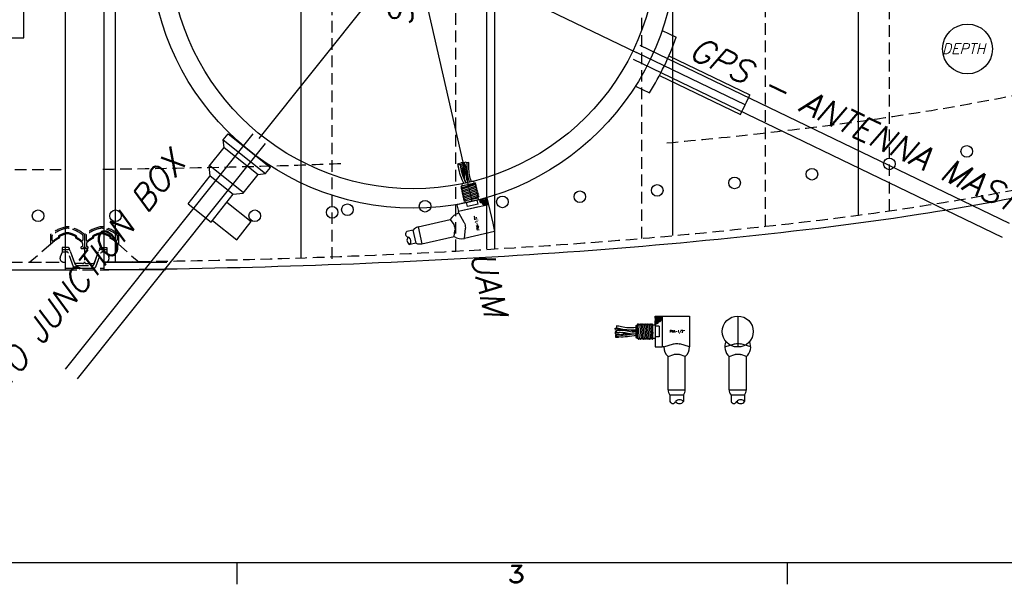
# Model space of a CAD drawing. Extents: x -181 to 162, y 84 to 272.
# Tile 22 of 85: x -52 to -20, y 85 to 103. Entities that reach past the tile are written whole.
import ezdxf
from ezdxf.enums import TextEntityAlignment as Align

# ---------------------------------------------------------------- set-up
doc = ezdxf.new("R2010")
doc.units = 0
doc.header["$LTSCALE"] = 1.5
doc.header["$MEASUREMENT"] = 0
doc.linetypes.add('HIDDEN', pattern=[0.375, 0.25, -0.125])
doc.layers.get('0').update_dxf_attribs({"linetype": 'CONTINUOUS'})
doc.layers.get('DEFPOINTS').update_dxf_attribs({"linetype": 'CONTINUOUS'})
for name, color, linetype in [('DIM', 1, 'CONTINUOUS'), ('HULL', 7, 'CONTINUOUS'), ('HULL_INSET', 4, 'CONTINUOUS'), ('J_BOX_FORW', 11, 'CONTINUOUS'), ('PNA_1_2', 6, 'CONTINUOUS'), ('SENSOR_DEPTH', 140, 'CONTINUOUS'), ('SPHERE_AFT', 7, 'CONTINUOUS'), ('STATION10', 60, 'CONTINUOUS'), ('STATION11', 70, 'CONTINUOUS'), ('STATION12', 50, 'CONTINUOUS'), ('STATION8', 150, 'CONTINUOUS'), ('STATION9', 201, 'CONTINUOUS'), ('TTLBOX', 111, 'CONTINUOUS'), ('V_BAND_COMPRESSION', 6, 'CONTINUOUS'), ('V_BAND_TENSION', 5, 'CONTINUOUS')]:
    doc.layers.add(name, color=color, linetype=linetype)
doc.styles.add('ENGR', font='Romans', dxfattribs={"oblique": 15})
doc.styles.add('RDIM', font='romand', dxfattribs={"width": 0.75, "height": 0.1})
doc.styles.add('ROMAND', font='Romand', dxfattribs={"height": 0.1})
doc.dimstyles.get("Standard").update_dxf_attribs({"dimtxt": 0.18, "dimasz": 0.18, "dimexe": 0.18, "dimexo": 0.0625, "dimgap": 0.09, "dimtad": 0, "dimtih": 1, "dimtoh": 1, "dimdec": 4, "dimzin": 0, "dimtxsty": 'STANDARD', "dimcen": 0.09, "dimazin": 3, "dimtfac": 1, "dimtdec": 4, "dimtofl": 0, "dimtmove": 0, "dimatfit": 3, "dimtolj": 1, "dimtzin": 0})

# ---------------------------------------------------------------- blocks, each defined once
blk = doc.blocks.new('BORDER')
at = {"layer": 'TTLBOX'}
for p, q in [((-20.75, 0), (0, 0)), ((-7.7812, 0), (-7.7812, -0.125)), ((-5.1875, 0), (-5.1875, -0.125))]:
    blk.add_line(p, q, dxfattribs=at)
at = {"layer": 'TTLBOX', "style": 'ROMAND'}
blk.add_text('3', height=0.1, dxfattribs=at).set_placement((-6.4642, -0.1161), align=Align.CENTER)
blk = doc.blocks.new('BBORDER')
at = {"layer": 'TTLBOX', "xscale": 0.7619047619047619, "yscale": 0.625, "zscale": 0.7619047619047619}
blk.add_blockref('BORDER', (0, 0), dxfattribs=at)
blk = doc.blocks.new('*X11')
at = {"color": 0}
for p, q in [((3.456, 8.45), (3.656, 8.65)), ((3.457, 8.628), (3.5, 8.671)), ((3.48, 8.606), (3.545, 8.671)), ((3.481, 8.431), (3.656, 8.605)), ((3.505, 8.543), (3.633, 8.671)), ((3.505, 8.587), (3.589, 8.671)), ((3.453, 8.491), (3.473, 8.511)), ((3.517, 8.422), (3.563, 8.468)), ((3.576, 8.482), (3.664, 8.57))]:
    blk.add_line(p, q, dxfattribs=at)
blk = doc.blocks.new('*D14')
at = {"color": 0, "linetype": 'BYBLOCK'}
for p, q in [((-46.001, 114.101), (-53.514, 123.522)), ((-47.049, 105.266), (-62.306, 105.266))]:
    blk.add_line(p, q, dxfattribs=at)
for centre, radius, start, end in [((-38.956, 105.266), 23.215, 128.9046, 153.9462), ((-38.956, 105.266), 23.215, 154.6242, 179.6668), ((-66.612, 105.266), 11.169, 335.7097, 354.4574), ((-66.612, 105.266), 11.169, 305.5426, 323.9394)]:
    blk.add_arc(centre, radius, start, end, dxfattribs=at)
for points in [[(-53.549, 123.35), (-53.521, 123.314), (-53.43, 123.417)], [(-62.148, 105.401), (-62.193, 105.401), (-62.171, 105.266)], [(-55.675, 104.196), (-55.315, 104.179), (-55.443, 105.266)], [(-60.022, 96.027), (-60.217, 96.33), (-61.027, 95.594)]]:
    blk.add_solid(points, dxfattribs=at)
at = {"layer": 'DEFPOINTS', "color": 0, "linetype": 'BYBLOCK'}
for p in [(-58.137, 118.344), (-45.943, 114.027), (-100.578, 105.266), (-66.612, 105.266), (-46.956, 105.266), (-38.956, 105.266), (-38.956, 105.266), (0.489, 105.266), (-58.056, 98.087), (-60.173, 94.114)]:
    blk.add_point(p, dxfattribs=at)
at = {"color": 0, "linetype": 'BYBLOCK', "attachment_point": 5, "style": 'ENGR'}
for s, insert, char_height in [('\\A1;51.4286°', (-59.872, 115.339), 0.1125), ('\\A1;60°', (-56.939, 99.682), 0.9)]:
    blk.add_mtext(s, dxfattribs=dict(at, insert=insert, char_height=char_height))

msp = doc.modelspace()

# ---------------------------------------------------------------- linework, layer by layer
for p, q in [((-36.32897, 115.08526), (-36.32897, 95.44666)), ((-38.95553, 105.26596), (-43.94345, 99.01131)), ((-38.95553, 105.26596), (-31.74778, 101.79489)), ((-38.95553, 105.26596), (-37.0641, 96.97908)), ((-28.234, 100.10275), (-31.74778, 101.79489)), ((-45.09517, 98.97049), (-44.9393, 99.16595)), ((-45.09517, 98.97049), (-43.72697, 97.87938)), ((-45.06746, 98.72456), (-45.09517, 98.97049)), ((-44.9393, 99.16595), (-43.57109, 98.07484)), ((-45.55066, 98.11864), (-45.06746, 98.72456)), ((-45.06746, 98.72456), (-43.9729, 97.85168)), ((-45.51504, 97.80244), (-45.55066, 98.11864)), ((-45.53508, 98.13819), (-44.44051, 97.2653)), ((-43.72697, 97.87938), (-43.57109, 98.07484)), ((-46.23205, 96.90334), (-45.51504, 97.80244)), ((-45.51504, 97.80244), (-44.7723, 97.21013)), ((-44.4561, 97.24576), (-43.9729, 97.85168)), ((-43.9729, 97.85168), (-43.72697, 97.87938)), ((-45.48931, 96.31102), (-44.7723, 97.21013)), ((-44.7723, 97.21013), (-44.4561, 97.24576)), ((-46.23205, 96.90334), (-45.48931, 96.31102)), ((-44.97676, 96.95374), (-44.19493, 96.33025)), ((-45.44437, 96.36737), (-44.66254, 95.74388)), ((-44.66254, 95.74388), (-44.19493, 96.33025))]:
    msp.add_line(p, q)
at = {"color": 3}
for p, q in [((-30.9166, 102.50453), (-30.46314, 102.28616)), ((-31.64283, 102.02183), (-19.71286, 96.27666)), ((-31.85977, 101.57135), (-19.9298, 95.82618)), ((-30.70109, 101.6793), (-28.08678, 100.42032)), ((-31.00481, 101.04863), (-28.3905, 99.78964)), ((-31.78436, 100.70259), (-31.33091, 100.48422))]:
    msp.add_line(p, q, dxfattribs=at)
at = {"color": 4}
for p, q in [((-44.13895, 99.16735), (-50.20533, 91.56035)), ((-43.74804, 98.8556), (-49.81442, 91.2486))]:
    msp.add_line(p, q, dxfattribs=at)
at = {"layer": 'HULL'}
for p, q in [((-50.20324, 115.76629), (-50.20324, 94.76564)), ((-48.95324, 115.75906), (-48.95324, 94.82838)), ((-50.20289, 95.01564), (-50.20289, 94.76564)), ((-48.95324, 95.01588), (-46.91942, 95.01588)), ((-48.95289, 95.0229), (-48.95289, 94.77287)), ((-48.95289, 95.0229), (-48.95289, 94.77287)), ((-63.20323, 94.76564), (-50.20289, 94.76564)), ((-46.95324, 94.77287), (-48.95324, 94.77287))]:
    msp.add_line(p, q, dxfattribs=at)
at = {"layer": 'HULL', "color": 1, "linetype": 'HIDDEN'}
for p, q in [((-41.57806, 95.12596), (-41.57806, 115.40596)), ((-37.57806, 95.37596), (-37.57806, 115.15596)), ((-31.57806, 95.78596), (-31.57806, 114.74596)), ((-27.57806, 96.17596), (-27.57806, 114.35596)), ((-23.57806, 96.67596), (-23.57806, 113.85596))]:
    msp.add_line(p, q, dxfattribs=at)
at = {"layer": 'HULL', "linetype": 'HIDDEN'}
for p, q in [((-61.95288, 98.01564), (-50.20324, 98.01564)), ((-63.20323, 95.01564), (-50.20289, 95.01564))]:
    msp.add_line(p, q, dxfattribs=at)
at = {"layer": 'HULL'}
for centre in [(-21.07806, 98.59561), (-23.57806, 98.19214), (-26.07806, 97.85832), (-28.57806, 97.57726), (-31.07806, 97.33565), (-36.07806, 96.96443), (-33.57806, 97.13255), (-51.07806, 96.51564), (-48.57806, 96.51564), (-44.07806, 96.51564), (-41.57806, 96.62676), (-41.08588, 96.71249), (-38.57806, 96.8254)]:
    msp.add_circle(centre, 0.1875, dxfattribs=at)
at = {"layer": 'HULL', "linetype": 'HIDDEN'}
for points, knots in [([(-30.76888, 98.8693), (-29.7295, 98.96484), (-28.68985, 99.0707), (-26.40879, 99.32412), (-25.17688, 99.47568), (-22.63328, 99.8441), (-21.31217, 100.06697), (-18.68369, 100.57324), (-17.38419, 100.85554), (-14.8201, 101.49863), (-13.55198, 101.85997), (-11.23506, 102.60973), (-10.17947, 102.98675), (-8.62026, 103.59737), (-8.10727, 103.80696), (-7.60153, 104.02361)], [93.08634965, 93.08634965, 93.08634965, 93.08634965, 96.27581386, 96.27581386, 100.09910724, 100.09910724, 104.25441482, 104.25441482, 108.40972241, 108.40972241, 112.56502999, 112.56502999, 116.10594094, 116.10594094, 117.85887518, 117.85887518, 117.85887518, 117.85887518]), ([(-48.95289, 95.0229), (-47.16102, 95.04384), (-43.36769, 95.10827), (-37.57394, 95.35238), (-32.23851, 95.70419), (-27.57243, 96.161), (-23.56567, 96.64688), (-19.55998, 97.31803), (-15.5475, 98.17911), (-11.53283, 99.30787), (-8.49984, 100.39951), (-6.80428, 101.10146), (-6.42025, 101.26596)], [74.6033819, 74.6033819, 74.6033819, 74.6033819, 79.97919626, 85.98440233, 91.99839435, 96.01736188, 100.04849076, 104.10421511, 108.19773437, 112.35428342, 116.60558911, 117.85887518, 117.85887518, 117.85887518, 117.85887518]), ([(-48.98829, 98.02269), (-47.1679, 98.04397), (-45.3548, 98.07503), (-42.78785, 98.15044), (-42.0268, 98.17664), (-41.2657, 98.20656)], [74.60303112, 74.60303112, 74.60303112, 74.60303112, 80.09688738, 80.09688738, 82.41044956, 82.41044956, 82.41044956, 82.41044956])]:
    msp.add_open_spline(points, degree=3, knots=knots, dxfattribs=at)
at = {"layer": 'HULL'}
msp.add_open_spline([(-48.95289, 94.77287), (-48.84352, 94.77416), (-48.73416, 94.77548), (-46.45449, 94.80363), (-44.2833, 94.84636), (-39.9428, 94.99922), (-37.77383, 95.10464), (-33.4384, 95.37581), (-31.27203, 95.54699), (-26.94861, 95.98058), (-24.78874, 96.231), (-20.99171, 96.81838), (-19.35143, 97.11737), (-16.09003, 97.8152), (-14.46962, 98.21871), (-11.26659, 99.15939), (-9.68406, 99.69652), (-7.55502, 100.52241), (-6.98557, 100.75346), (-6.42025, 100.9945)], degree=3, knots=[74.60046403, 74.60046403, 74.60046403, 74.60046403, 74.92839829, 74.92839829, 81.43615749, 81.43615749, 87.9439167, 87.9439167, 94.4516759, 94.4516759, 100.9594351, 100.9594351, 105.94550062, 105.94550062, 110.93156614, 110.93156614, 115.91763165, 115.91763165, 117.75210948, 117.75210948, 117.75210948, 117.75210948], dxfattribs=at)
at = {"layer": 'HULL_INSET', "linetype": 'HIDDEN'}
for p, q in [((-50.38967, 95.83201), (-50.38967, 95.81154)), ((-49.86847, 95.83201), (-49.86847, 95.81154)), ((-49.28731, 95.83201), (-49.28731, 95.81154)), ((-48.76611, 95.83201), (-48.76611, 95.81154)), ((-50.67175, 95.59372), (-51.33991, 95.01588)), ((-50.30289, 95.49588), (-50.30289, 95.34388)), ((-50.12903, 95.49588), (-50.30289, 95.49588)), ((-49.90003, 95.01101), (-50.05855, 95.44653)), ((-49.696, 95.48858), (-49.696, 95.48858)), ((-49.666, 95.51858), (-49.66285, 95.51858)), ((-49.666, 95.45858), (-49.65789, 95.45858)), ((-49.65789, 95.45858), (-49.58289, 95.45858)), ((-49.64285, 95.62209), (-49.64285, 95.53858)), ((-49.57789, 95.45358), (-49.57789, 95.03238)), ((-49.57789, 95.45358), (-49.57789, 95.03238)), ((-49.49789, 95.45858), (-49.57289, 95.45858)), ((-49.51293, 95.62209), (-49.51293, 95.53858)), ((-49.48978, 95.45858), (-49.49789, 95.45858)), ((-49.48978, 95.51858), (-49.49293, 95.51858)), ((-49.45978, 95.48858), (-49.45978, 95.48858)), ((-49.25574, 95.01101), (-49.09722, 95.44653)), ((-49.02674, 95.49588), (-48.85289, 95.49588)), ((-48.85289, 95.49588), (-48.85289, 95.34388)), ((-48.48402, 95.59372), (-47.81586, 95.01588)), ((-50.30289, 95.34388), (-50.36329, 95.1854)), ((-48.85289, 95.34388), (-48.79249, 95.1854)), ((-51.33991, 95.01588), (-50.24648, 95.01588)), ((-49.64039, 94.96988), (-49.8413, 94.96988)), ((-49.51539, 94.96988), (-49.31447, 94.96988)), ((-47.81586, 95.01588), (-48.90929, 95.01588))]:
    msp.add_line(p, q, dxfattribs=at)
for centre, radius, start, end in [((-49.86885, 94.77354), 1.14776, 117.737081, 134.390006), ((-50.41467, 95.81154), 0.025, 297.737081, 360), ((-50.36467, 95.83201), 0.025, 116.206536, 180), ((-49.86885, 94.82466), 1.14776, 106.849254, 116.206536), ((-50.12907, 95.68388), 0.25, 73.150746, 106.849254), ((-50.38929, 94.82466), 1.14776, 63.793464, 73.150746), ((-49.89347, 95.83201), 0.025, 0, 63.793464), ((-49.84347, 95.81154), 0.025, 180, 242.262919), ((-50.38929, 94.77354), 1.14776, 50.623068, 62.262919), ((-48.76649, 94.77354), 1.14776, 117.737081, 129.376932), ((-49.31231, 95.81154), 0.025, 297.737081, 360), ((-49.26231, 95.83201), 0.025, 116.206536, 180), ((-48.76649, 94.82466), 1.14776, 106.849254, 116.206536), ((-49.02671, 95.68388), 0.25, 73.150746, 106.849254), ((-49.28693, 94.82466), 1.14776, 63.793464, 73.150746), ((-48.79111, 95.83201), 0.025, 0, 63.793464), ((-48.74111, 95.81154), 0.025, 180, 242.262919), ((-49.28693, 94.77354), 1.14776, 45.609994, 62.262919), ((-50.12903, 95.42088), 0.075, 20, 90), ((-49.666, 95.48858), 0.03, 90, 180), ((-49.666, 95.48858), 0.03, 180, 270), ((-49.66285, 95.53858), 0.02, 270, 0), ((-49.69285, 95.62209), 0.05, 0, 50.623068), ((-49.58289, 95.45358), 0.005, 0, 90), ((-49.57289, 95.45358), 0.005, 90, 180), ((-49.46293, 95.62209), 0.05, 129.376932, 180), ((-49.49293, 95.53858), 0.02, 180, 270), ((-49.48978, 95.48858), 0.03, 360, 90), ((-49.48978, 95.48858), 0.03, 270, 360), ((-49.02674, 95.42088), 0.075, 90, 160), ((-50.24648, 95.14088), 0.125, 159.138278, 270), ((-48.90929, 95.14088), 0.125, 270, 20.861722), ((-49.8413, 95.03238), 0.0625, 200, 270), ((-49.64039, 95.03238), 0.0625, 270, 0), ((-49.51539, 95.03238), 0.0625, 180, 270), ((-49.31447, 95.03238), 0.0625, 270, 340)]:
    msp.add_arc(centre, radius, start, end, dxfattribs=at)
at = {"layer": 'J_BOX_FORW'}
for p, q in [((-51.54418, 102.26596), (-51.54418, 108.26596)), ((-59.54418, 102.26596), (-51.54418, 102.26596))]:
    msp.add_line(p, q, dxfattribs=at)
at = {"layer": 'PNA_1_2', "color": 2}
for p, q in [((-37.31828, 98.21246), (-37.37895, 98.18681)), ((-32.40406, 92.80452), (-32.39256, 92.73967))]:
    msp.add_line(p, q, dxfattribs=at)
at = {"layer": 'PNA_1_2'}
for p, q in [((-37.41604, 97.47828), (-36.95973, 97.58243)), ((-37.01307, 97.6318), (-37.39329, 97.54502)), ((-37.39329, 97.54502), (-37.37994, 97.48652)), ((-37.01307, 97.6318), (-36.99972, 97.5733)), ((-36.79356, 97.04083), (-37.55157, 96.86782)), ((-36.85295, 97.03137), (-37.39647, 96.90732)), ((-37.31434, 96.99376), (-36.85802, 97.09791)), ((-36.86489, 96.8912), (-36.89382, 97.01794)), ((-36.86763, 97.09572), (-36.85295, 97.03137)), ((-36.85295, 97.03137), (-36.79165, 97.04536)), ((-36.79165, 97.04536), (-36.73352, 97.05863)), ((-36.73352, 97.05863), (-36.72195, 97.00794)), ((-36.64001, 97.07587), (-36.73263, 97.05473)), ((-36.72195, 97.00794), (-36.62933, 97.02908)), ((-36.64001, 97.07587), (-36.57664, 97.09034)), ((-36.62933, 97.02908), (-36.64001, 97.07587)), ((-36.57664, 97.09034), (-36.53581, 96.91144)), ((-37.55157, 96.86782), (-37.50195, 96.65041)), ((-36.52702, 96.87293), (-37.50195, 96.65041)), ((-36.84184, 96.80107), (-37.50195, 96.65041)), ((-37.39558, 96.90342), (-37.39647, 96.90732)), ((-37.29173, 96.99892), (-37.27704, 96.93458)), ((-37.20546, 96.81347), (-37.23439, 96.94021)), ((-36.86489, 96.8912), (-37.20546, 96.81347)), ((-36.53581, 96.91144), (-36.52702, 96.87293)), ((-36.52702, 96.87293), (-36.3915, 96.27919)), ((-38.80418, 96.15419), (-37.76202, 96.39206)), ((-37.76202, 96.39206), (-37.65322, 96.2297)), ((-37.48971, 96.59679), (-37.50195, 96.65041)), ((-37.48971, 96.59679), (-37.32104, 96.31131)), ((-38.80418, 96.15419), (-38.68023, 95.61116)), ((-37.3039, 95.78272), (-37.2758, 96.1131)), ((-36.3915, 96.27919), (-36.32897, 96.00524)), ((-38.96011, 96.05611), (-39.16623, 96.00907)), ((-38.86328, 95.63187), (-38.96011, 96.05611)), ((-38.68023, 95.61116), (-37.63807, 95.84902)), ((-37.63807, 95.84902), (-37.6105, 96.04251)), ((-36.32897, 96.00524), (-37.3039, 95.78272)), ((-38.86328, 95.63187), (-39.0694, 95.58482)), ((-31.14504, 93.27787), (-30.96154, 93.27787)), ((-31.14504, 93.21287), (-31.14504, 93.27787)), ((-31.14504, 93.21287), (-31.14504, 93.11787)), ((-31.09704, 93.21287), (-31.14504, 93.21287)), ((-31.09704, 93.11787), (-31.09704, 93.21287)), ((-30.96154, 93.27787), (-30.92204, 93.27787)), ((-30.92204, 93.27787), (-30.92204, 92.27787)), ((-30.92204, 93.27787), (-30.31304, 93.27787)), ((-30.31304, 93.27787), (-30.03204, 93.27787)), ((-30.03204, 93.27787), (-30.03204, 92.27787)), ((-28.47516, 93.27787), (-28.47516, 92.27787)), ((-31.77004, 92.97287), (-31.77004, 92.58287)), ((-31.77004, 92.97287), (-31.71004, 92.97287)), ((-31.71004, 92.54584), (-31.71004, 93.01389)), ((-31.21504, 92.53718), (-31.21504, 93.00523)), ((-31.21504, 92.99537), (-31.14904, 92.99537)), ((-31.14904, 93.11787), (-31.09704, 93.11787)), ((-31.14904, 93.05824), (-31.14904, 93.11787)), ((-31.14904, 92.99537), (-31.14904, 93.05824)), ((-31.14904, 92.99537), (-31.14904, 92.43787)), ((-31.14504, 93.05537), (-31.14504, 92.27787)), ((-31.01504, 92.95254), (-31.14504, 92.95254)), ((-31.01504, 92.95254), (-31.01504, 92.60321)), ((-30.92204, 92.95495), (-30.92204, 92.27787)), ((-31.77004, 92.58287), (-31.71004, 92.58287)), ((-31.01504, 92.60321), (-31.14504, 92.60321)), ((-31.21504, 92.56037), (-31.14904, 92.56037)), ((-31.14504, 92.43787), (-31.14904, 92.43787)), ((-31.14504, 92.27787), (-30.92204, 92.27787)), ((-30.86704, 92.27787), (-30.92204, 92.27787)), ((-30.86704, 92.27787), (-30.55119, 92.37878)), ((-30.03204, 92.27787), (-30.34789, 92.37878)), ((-28.89266, 92.27787), (-28.57682, 92.37878)), ((-28.05766, 92.27787), (-28.37351, 92.37878)), ((-30.72804, 91.96683), (-30.54555, 92.03677)), ((-30.72804, 90.89787), (-30.72804, 91.96683)), ((-30.17104, 91.96683), (-30.35353, 92.03677)), ((-30.17104, 90.89787), (-30.17104, 91.96683)), ((-28.75366, 91.96683), (-28.57117, 92.03677)), ((-28.75366, 90.89787), (-28.75366, 91.96683)), ((-28.19666, 91.96683), (-28.37916, 92.03677)), ((-28.19666, 90.89787), (-28.19666, 91.96683)), ((-30.72804, 90.89787), (-30.17104, 90.89787)), ((-30.66712, 90.72403), (-30.66712, 90.51261)), ((-30.23196, 90.72403), (-30.66712, 90.72403)), ((-30.23196, 90.72403), (-30.23196, 90.51261)), ((-28.75366, 90.89787), (-28.19666, 90.89787)), ((-28.25759, 90.72403), (-28.69274, 90.72403)), ((-28.69274, 90.72403), (-28.69274, 90.51261)), ((-28.25759, 90.72403), (-28.25759, 90.51261))]:
    msp.add_line(p, q, dxfattribs=at)
at = {"layer": 'PNA_1_2', "color": 5}
for p, q in [((-37.40052, 97.47018), (-37.29948, 97.50488)), ((-37.38939, 97.42144), (-36.9442, 97.57433)), ((-36.93308, 97.52559), (-37.37827, 97.37269)), ((-36.92195, 97.47684), (-37.36714, 97.32394)), ((-36.91083, 97.42809), (-37.35602, 97.2752)), ((-36.8997, 97.37935), (-37.34489, 97.22645)), ((-36.88857, 97.3306), (-37.33376, 97.1777)), ((-36.87745, 97.28185), (-37.32264, 97.12896)), ((-36.86632, 97.23311), (-37.31151, 97.08021)), ((-36.8552, 97.18436), (-37.30039, 97.03146)), ((-36.84407, 97.13562), (-37.1437, 97.03271)), ((-31.64869, 92.55917), (-31.69869, 93.02722)), ((-31.64869, 93.02722), (-31.59869, 92.55917)), ((-31.59869, 93.02722), (-31.54869, 92.55917)), ((-31.54869, 93.02722), (-31.49869, 92.55917)), ((-31.49869, 93.02722), (-31.44869, 92.55917)), ((-31.44869, 93.02722), (-31.39869, 92.55917)), ((-31.39869, 93.02722), (-31.34869, 92.55917)), ((-31.34869, 93.02722), (-31.29869, 92.55917)), ((-31.29869, 93.02722), (-31.24869, 92.55917)), ((-31.24869, 93.02722), (-31.21504, 92.7122)), ((-31.69869, 92.55917), (-31.71004, 92.6654))]:
    msp.add_line(p, q, dxfattribs=at)
at = {"layer": 'PNA_1_2', "color": 2}
for points in [[(-37.45986, 98.16891, -0.01053659), (-37.46883, 98.20128), (-37.53076, 98.18112, 0.03430337), (-37.49329, 98.06908, -0.14540177)], [(-37.33104, 97.55922, 0.02440731), (-37.34802, 97.61364, -0.08693797), (-37.50605, 98.16281), (-37.44159, 98.17132, 0.08769899), (-37.28818, 97.63924)], [(-37.43036, 98.08708, 0.02109813), (-37.40156, 98.02633, -0.10802362), (-37.30334, 97.67105, -0.14540177)], [(-37.35476, 98.19704, 0.00834487), (-37.35823, 98.23208), (-37.42245, 98.22163, -0.03632771), (-37.41676, 98.07805, 0.00432142), (-37.41725, 98.05778, 0.10862013)], [(-37.37816, 98.18715, -0.10382811), (-37.31066, 97.81428, 0.10547857), (-37.26636, 97.57399, 0.1190889)], [(-37.34087, 97.87993, -0.044372), (-37.3518, 98.07591, 0.00845697), (-37.35122, 98.1116)], [(-37.31828, 98.21246, -0.10406053), (-37.24569, 97.81247, 0.11084865), (-37.20196, 97.58868, -21.36361205)], [(-37.19519, 97.59023, -0.02646956), (-37.20512, 97.6582, 0.09378049), (-37.31111, 98.24013), (-37.24947, 98.26092, -0.00931108), (-37.22851, 98.20293)], [(-37.07664, 97.61729, -0.10649714), (-37.15984, 98.07655, 0.03708583), (-37.16627, 98.23273), (-37.2305, 98.22227, -0.03632771), (-37.2248, 98.07869, 0.10413781), (-37.14085, 97.60263, 0.10862013)], [(-31.77004, 92.78607, -0.02646956), (-31.83852, 92.79151, 0.09378049), (-32.42944, 92.81766), (-32.43599, 92.88239, -0.00931108), (-32.37479, 92.88992)], [(-31.77004, 92.90767, -0.10649714), (-32.2363, 92.92875, 0.03708583), (-32.38999, 92.95723), (-32.39409, 92.89229, -0.03632771), (-32.25285, 92.86589, 0.10413781), (-31.77004, 92.8418, 0.10862013)], [(-32.39714, 92.76553, 0.00834487), (-32.43208, 92.76994), (-32.43618, 92.705, -0.03632771), (-32.29494, 92.6786, 0.00432142), (-32.27528, 92.67361, 0.10862013)], [(-32.3931, 92.6568, -0.01053659), (-32.42666, 92.65526), (-32.42079, 92.5904, 0.03430337), (-32.30321, 92.602, -0.14540177)], [(-32.40406, 92.80452, -0.10406053), (-31.99795, 92.78629, 0.11084865), (-31.77004, 92.77912, -21.36361205)], [(-31.77004, 92.64672, 0.02440731), (-31.82687, 92.64228, -0.08693797), (-32.39743, 92.61041), (-32.39139, 92.67515, 0.08769899), (-31.83852, 92.70631)], [(-32.39271, 92.74051, -0.10382811), (-32.01417, 92.72334, 0.10547857), (-31.77004, 92.71307, 0.1190889)], [(-32.08489, 92.70851, -0.044372), (-32.27839, 92.74146, 0.00845697), (-32.31305, 92.74996)], [(-32.30677, 92.66735, 0.02109813), (-32.24113, 92.68191, -0.10802362), (-31.8729, 92.69862, -0.14540177)]]:
    msp.add_lwpolyline(points, format="xyb", dxfattribs=at)
at = {"layer": 'PNA_1_2'}
for points in [[(-37.41604, 97.47828), (-37.40133, 97.47374), (-37.39971, 97.46662), (-37.42565, 97.44255), (-37.42403, 97.43543), (-37.39021, 97.425), (-37.38858, 97.41788), (-37.41452, 97.3938), (-37.4129, 97.38668), (-37.37908, 97.37625), (-37.37746, 97.36913), (-37.4034, 97.34506), (-37.40177, 97.33794), (-37.36795, 97.3275), (-37.36633, 97.32038), (-37.39227, 97.29631), (-37.39065, 97.28919), (-37.35683, 97.27876), (-37.3552, 97.27164), (-37.38115, 97.24756), (-37.37952, 97.24044), (-37.3457, 97.23001), (-37.34408, 97.22289), (-37.37002, 97.19882), (-37.3684, 97.1917), (-37.33458, 97.18126), (-37.33295, 97.17414), (-37.35889, 97.15007), (-37.35727, 97.14295), (-37.32345, 97.13252), (-37.32182, 97.1254), (-37.34777, 97.10132), (-37.34614, 97.0942), (-37.31232, 97.08377), (-37.3107, 97.07665), (-37.33664, 97.05258), (-37.33502, 97.04546), (-37.3012, 97.03503), (-37.29957, 97.0279), (-37.32552, 97.00383), (-37.32389, 96.99671), (-37.31434, 96.99376)], [(-36.95973, 97.58243), (-36.94502, 97.57789), (-36.94339, 97.57077), (-36.96934, 97.5467), (-36.96771, 97.53958), (-36.93389, 97.52915), (-36.93227, 97.52203), (-36.95821, 97.49795), (-36.95658, 97.49083), (-36.92277, 97.4804), (-36.92114, 97.47328), (-36.94708, 97.44921), (-36.94546, 97.44209), (-36.91164, 97.43165), (-36.91001, 97.42453), (-36.93596, 97.40046), (-36.93433, 97.39334), (-36.90051, 97.38291), (-36.89889, 97.37579), (-36.92483, 97.35171), (-36.92321, 97.34459), (-36.88939, 97.33416), (-36.88776, 97.32704), (-36.91371, 97.30297), (-36.91208, 97.29585), (-36.87826, 97.28542), (-36.87664, 97.27829), (-36.90258, 97.25422), (-36.90095, 97.2471), (-36.86714, 97.23667), (-36.86551, 97.22955), (-36.89145, 97.20548), (-36.88983, 97.19835), (-36.85601, 97.18792), (-36.85438, 97.1808), (-36.88033, 97.15673), (-36.8787, 97.14961), (-36.84488, 97.13918), (-36.84326, 97.13206), (-36.8692, 97.10798), (-36.86758, 97.10086), (-36.85802, 97.09791)], [(-31.71004, 93.01389), (-31.70234, 93.02722), (-31.69504, 93.02722), (-31.67734, 92.99657), (-31.67004, 92.99657), (-31.65234, 93.02722), (-31.64504, 93.02722), (-31.62734, 92.99657), (-31.62004, 92.99657), (-31.60234, 93.02722), (-31.59504, 93.02722), (-31.57734, 92.99657), (-31.57004, 92.99657), (-31.55234, 93.02722), (-31.54504, 93.02722), (-31.52734, 92.99657), (-31.52004, 92.99657), (-31.50234, 93.02722), (-31.49504, 93.02722), (-31.47734, 92.99657), (-31.47004, 92.99657), (-31.45234, 93.02722), (-31.44504, 93.02722), (-31.42734, 92.99657), (-31.42004, 92.99657), (-31.40234, 93.02722), (-31.39504, 93.02722), (-31.37734, 92.99657), (-31.37004, 92.99657), (-31.35234, 93.02722), (-31.34504, 93.02722), (-31.32734, 92.99657), (-31.32004, 92.99657), (-31.30234, 93.02722), (-31.29504, 93.02722), (-31.27734, 92.99657), (-31.27004, 92.99657), (-31.25234, 93.02722), (-31.24504, 93.02722), (-31.22734, 92.99657), (-31.22004, 92.99657), (-31.21504, 93.00523)], [(-31.71004, 92.54584), (-31.70234, 92.55917), (-31.69504, 92.55917), (-31.67734, 92.52852), (-31.67004, 92.52852), (-31.65234, 92.55917), (-31.64504, 92.55917), (-31.62734, 92.52852), (-31.62004, 92.52852), (-31.60234, 92.55917), (-31.59504, 92.55917), (-31.57734, 92.52852), (-31.57004, 92.52852), (-31.55234, 92.55917), (-31.54504, 92.55917), (-31.52734, 92.52852), (-31.52004, 92.52852), (-31.50234, 92.55917), (-31.49504, 92.55917), (-31.47734, 92.52852), (-31.47004, 92.52852), (-31.45234, 92.55917), (-31.44504, 92.55917), (-31.42734, 92.52852), (-31.42004, 92.52852), (-31.40234, 92.55917), (-31.39504, 92.55917), (-31.37734, 92.52852), (-31.37004, 92.52852), (-31.35234, 92.55917), (-31.34504, 92.55917), (-31.32734, 92.52852), (-31.32004, 92.52852), (-31.30234, 92.55917), (-31.29504, 92.55917), (-31.27734, 92.52852), (-31.27004, 92.52852), (-31.25234, 92.55917), (-31.24504, 92.55917), (-31.22734, 92.52852), (-31.22004, 92.52852), (-31.21504, 92.53718)]]:
    msp.add_lwpolyline(points, dxfattribs=at)
at = {"layer": 'PNA_1_2', "color": 5}
for points in [[(-36.79165, 97.04536), (-36.81501, 96.98985), (-36.78408, 96.94574), (-36.73934, 96.94079), (-36.713, 96.89184), (-36.64119, 96.85137), (-36.61451, 96.884), (-36.56395, 96.87848), (-36.53581, 96.91144)], [(-31.14904, 93.05824), (-31.10011, 93.02312), (-31.05023, 93.04345), (-31.03545, 93.08597), (-30.98186, 93.10076), (-30.92643, 93.16176), (-30.9523, 93.19504), (-30.93567, 93.2431), (-30.96154, 93.27787)]]:
    msp.add_lwpolyline(points, dxfattribs=at)
at = {"layer": 'PNA_1_2', "color": 7, "const_width": 0.02324}
for points in [[(-36.68713, 97.06888, 1), (-36.68179, 97.04545, 1)], [(-31.1487, 93.16537, 1), (-31.12468, 93.16537, 1)]]:
    msp.add_lwpolyline(points, format="xyb", close=True, dxfattribs=at)
at = {"layer": 'PNA_1_2'}
for points in [[(-37.65322, 96.2297, -0.02168959), (-37.64851, 96.22196, -0.04027579), (-37.63317, 96.18789, -0.02956032), (-37.61894, 96.13905, -0.02956032), (-37.61057, 96.08888, -0.04027579), (-37.60961, 96.05153, -0.02168959), (-37.6105, 96.04251, -0.24613031)], [(-37.32104, 96.31131, -0.01843655), (-37.3126, 96.29573, -0.0589442), (-37.28402, 96.2155, -0.0589442), (-37.27495, 96.1308, -0.01843655), (-37.2758, 96.1131, -0.10665129)], [(-30.55119, 92.37878, -0.01843655), (-30.53413, 92.38355, -0.0589442), (-30.44954, 92.39356, -0.0589442), (-30.36495, 92.38355, -0.01843655), (-30.34789, 92.37878, -0.10665129)], [(-28.57682, 92.37878, -0.01843655), (-28.55975, 92.38355, -0.0589442), (-28.47516, 92.39356, -0.0589442), (-28.39058, 92.38355, -0.01843655), (-28.37351, 92.37878, -0.10665129)], [(-30.54555, 92.03677, -0.02168959), (-30.53695, 92.03965, -0.04027579), (-30.50032, 92.04702, -0.02956032), (-30.44954, 92.05003, -0.02956032), (-30.39876, 92.04702, -0.04027579), (-30.36213, 92.03965, -0.02168959), (-30.35353, 92.03677, -0.24613031)], [(-28.57117, 92.03677, -0.02168959), (-28.56257, 92.03965, -0.04027579), (-28.52594, 92.04702, -0.02956032), (-28.47516, 92.05003, -0.02956032), (-28.42439, 92.04702, -0.04027579), (-28.38776, 92.03965, -0.02168959), (-28.37916, 92.03677, -0.24613031)]]:
    msp.add_lwpolyline(points, format="xyb", dxfattribs=at)
msp.add_circle((-28.47516, 92.77787), 0.5, dxfattribs=at)
for centre, radius, start, end in [((-37.3968, 96.18975), 0.4175, 102.857143, 151.016134), ((-38.74221, 95.88267), 0.2785, 102.857143, 141.481976), ((-39.10668, 95.92808), 0.10052, 126.326999, 259.387287), ((-39.0035, 95.72846), 0.15803, 140.357653, 245.356632), ((-39.19109, 95.68564), 0.15803, 320.357653, 65.356632), ((-37.3968, 96.18975), 0.4175, 234.698152, 282.857143), ((-38.74221, 95.88267), 0.2785, 244.23231, 282.857143), ((-30.44954, 92.27787), 0.4175, 180, 228.158991), ((-30.44954, 92.27787), 0.4175, 311.841009, 360), ((-28.47516, 92.27787), 0.4175, 155.323148, 228.158991), ((-28.47516, 92.27787), 0.4175, 311.841009, 24.676852), ((-30.44954, 90.89787), 0.2785, 180, 218.624833), ((-30.44954, 90.89787), 0.2785, 321.375167, 0), ((-28.47516, 90.89787), 0.2785, 180, 218.624833), ((-28.47516, 90.89787), 0.2785, 321.375167, 0), ((-30.57491, 90.55264), 0.10052, 203.469856, 336.530144), ((-30.35734, 90.4164), 0.15803, 37.50051, 142.49949), ((-30.35734, 90.60881), 0.15803, 217.50051, 322.49949), ((-28.60054, 90.55264), 0.10052, 203.469856, 336.530144), ((-28.38296, 90.4164), 0.15803, 37.50051, 142.49949), ((-28.38296, 90.60881), 0.15803, 217.50051, 322.49949)]:
    msp.add_arc(centre, radius, start, end, dxfattribs=at)
at = {"layer": 'SENSOR_DEPTH'}
msp.add_circle((-21.0516, 101.90306), 0.805, dxfattribs=at)
at = {"layer": 'SPHERE_AFT'}
for radius in [8.5, 7.875]:
    msp.add_circle((-38.95553, 105.26596), radius, dxfattribs=at)
for radius, start, end in [(9, 327.906344, 340.665084), (11.9, 332.600301, 335.971127)]:
    msp.add_arc((-38.95553, 105.26596), radius, start, end, dxfattribs=at)
at = {"layer": 'STATION10'}
msp.add_line((-36.57802, 95.44034), (-36.57802, 115.09989), dxfattribs=at)
at = {"layer": 'STATION11'}
msp.add_line((-30.57802, 95.88252), (-30.57802, 114.65771), dxfattribs=at)
at = {"layer": 'STATION12'}
msp.add_line((-24.57802, 96.54555), (-24.57802, 113.99468), dxfattribs=at)
at = {"layer": 'STATION8'}
msp.add_line((-48.57802, 95.03573), (-48.57802, 115.5045), dxfattribs=at)
at = {"layer": 'STATION9'}
msp.add_line((-42.57802, 95.16533), (-42.57802, 115.37491), dxfattribs=at)
at = {"layer": 'V_BAND_COMPRESSION', "linetype": 'HIDDEN'}
for p, q in [((-50.68025, 95.88863), (-50.68025, 95.59729)), ((-50.63029, 95.87511), (-50.63029, 95.73462)), ((-50.41967, 95.85051), (-50.41967, 95.8295)), ((-50.38967, 95.83201), (-50.38967, 95.81154)), ((-49.86847, 95.83201), (-49.86847, 95.81154)), ((-49.83847, 95.85051), (-49.83847, 95.8295)), ((-49.62785, 95.87511), (-49.62785, 95.73462)), ((-49.57789, 95.88863), (-49.57789, 95.53858)), ((-49.57789, 95.88863), (-49.57789, 95.53858)), ((-49.52793, 95.87511), (-49.52793, 95.73462)), ((-49.31731, 95.85051), (-49.31731, 95.8295)), ((-49.28731, 95.83201), (-49.28731, 95.81154)), ((-48.76611, 95.83201), (-48.76611, 95.81154)), ((-48.73611, 95.85051), (-48.73611, 95.8295)), ((-48.52549, 95.87511), (-48.52549, 95.73462)), ((-48.47553, 95.88863), (-48.47553, 95.59729)), ((-49.696, 95.48858), (-49.696, 95.48858)), ((-49.666, 95.51858), (-49.66285, 95.51858)), ((-49.666, 95.45858), (-49.65789, 95.45858)), ((-49.64285, 95.62209), (-49.64285, 95.53858)), ((-49.51293, 95.62209), (-49.51293, 95.53858)), ((-49.48978, 95.45858), (-49.49789, 95.45858)), ((-49.48978, 95.51858), (-49.49293, 95.51858)), ((-49.45978, 95.48858), (-49.45978, 95.48858))]:
    msp.add_line(p, q, dxfattribs=at)
for centre, radius, start, end in [((-49.93343, 95.02105), 1.16276, 102.376303, 128.770525), ((-49.93343, 95.02105), 1.11356, 103.093604, 127.983044), ((-50.12907, 95.86216), 0.25, 76.906396, 103.093604), ((-50.12907, 95.9126), 0.25, 77.623697, 102.376303), ((-50.3247, 95.02105), 1.16276, 51.229475, 77.623697), ((-50.3247, 95.02105), 1.11356, 52.016956, 76.906396), ((-48.83107, 95.02105), 1.16276, 102.376303, 128.770525), ((-48.83107, 95.02105), 1.11356, 103.093604, 127.983044), ((-49.02671, 95.86216), 0.25, 76.906396, 103.093604), ((-49.02671, 95.9126), 0.25, 77.623697, 102.376303), ((-49.22234, 95.02105), 1.16276, 51.229475, 77.623697), ((-49.22234, 95.02105), 1.11356, 52.016956, 76.906396), ((-50.63025, 95.88863), 0.05, 128.770525, 180), ((-49.86885, 94.77354), 1.14776, 117.737081, 134.390006), ((-50.60029, 95.87511), 0.03, 127.983044, 180), ((-49.86885, 94.77354), 1.17776, 118.603725, 127.273264), ((-50.44467, 95.8295), 0.025, 298.603725, 0), ((-50.39467, 95.85051), 0.025, 117.138313, 180), ((-49.86885, 94.82466), 1.17776, 106.288969, 117.138313), ((-50.41467, 95.81154), 0.025, 297.737081, 360), ((-50.36467, 95.83201), 0.025, 116.206536, 180), ((-49.86885, 94.82466), 1.14776, 106.849254, 116.206536), ((-50.12907, 95.68388), 0.25, 73.150746, 106.849254), ((-50.12907, 95.71518), 0.25, 73.711031, 106.288969), ((-50.38929, 94.82466), 1.17776, 62.861687, 73.711031), ((-50.38929, 94.82466), 1.14776, 63.793464, 73.150746), ((-49.89347, 95.83201), 0.025, 0, 63.793464), ((-49.84347, 95.81154), 0.025, 180, 242.262919), ((-50.38929, 94.77354), 1.14776, 50.623068, 62.262919), ((-49.86347, 95.85051), 0.025, 360, 62.861687), ((-49.81347, 95.8295), 0.025, 180, 241.396275), ((-50.38929, 94.77354), 1.17776, 52.726736, 61.396275), ((-49.65785, 95.87511), 0.03, 0, 52.016956), ((-49.62789, 95.88863), 0.05, 0, 51.229475), ((-49.52789, 95.88863), 0.05, 128.770525, 180), ((-49.49793, 95.87511), 0.03, 127.983044, 180), ((-48.76649, 94.77354), 1.14776, 117.737081, 129.376932), ((-48.76649, 94.77354), 1.17776, 118.603725, 127.273264), ((-49.34231, 95.8295), 0.025, 298.603725, 360), ((-49.29231, 95.85051), 0.025, 117.138313, 180), ((-48.76649, 94.82466), 1.17776, 106.288969, 117.138313), ((-49.31231, 95.81154), 0.025, 297.737081, 360), ((-49.26231, 95.83201), 0.025, 116.206536, 180), ((-48.76649, 94.82466), 1.14776, 106.849254, 116.206536), ((-49.02671, 95.68388), 0.25, 73.150746, 106.849254), ((-49.02671, 95.71518), 0.25, 73.711031, 106.288969), ((-49.28693, 94.82466), 1.17776, 62.861687, 73.711031), ((-49.28693, 94.82466), 1.14776, 63.793464, 73.150746), ((-48.79111, 95.83201), 0.025, 0, 63.793464), ((-48.74111, 95.81154), 0.025, 180, 242.262919), ((-49.28693, 94.77354), 1.14776, 45.609994, 62.262919), ((-48.76111, 95.85051), 0.025, 360, 62.861687), ((-48.71111, 95.8295), 0.025, 180, 241.396275), ((-49.28693, 94.77354), 1.17776, 52.726736, 61.396275), ((-48.55549, 95.87511), 0.03, 0, 52.016956), ((-48.52553, 95.88863), 0.05, 0, 51.229475), ((-50.67525, 95.59729), 0.005, 180, 314.390006), ((-50.60029, 95.73462), 0.03, 180, 307.273264), ((-49.666, 95.48858), 0.03, 90, 180), ((-49.666, 95.48858), 0.03, 180, 270), ((-49.65785, 95.73462), 0.03, 232.726736, 360), ((-49.66285, 95.53858), 0.02, 270, 0), ((-49.69285, 95.62209), 0.05, 0, 50.623068), ((-49.65789, 95.53858), 0.08, 270, 0), ((-49.49789, 95.53858), 0.08, 180, 270), ((-49.49793, 95.73462), 0.03, 180, 307.273264), ((-49.46293, 95.62209), 0.05, 129.376932, 180), ((-49.49293, 95.53858), 0.02, 180, 270), ((-49.48978, 95.48858), 0.03, 360, 90), ((-49.48978, 95.48858), 0.03, 270, 360), ((-48.55549, 95.73462), 0.03, 232.726736, 360), ((-48.48053, 95.59729), 0.005, 225.609994, 360)]:
    msp.add_arc(centre, radius, start, end, dxfattribs=at)
at = {"layer": 'V_BAND_TENSION'}
for p, q in [((-50.29789, 95.42888), (-50.29789, 95.34888)), ((-50.29789, 95.42888), (-50.20289, 95.42888)), ((-48.95289, 95.42888), (-48.85789, 95.42888)), ((-48.85789, 95.42888), (-48.85789, 95.34888)), ((-50.29789, 95.34888), (-50.20289, 95.34888)), ((-48.95289, 95.34888), (-48.85789, 95.34888))]:
    msp.add_line(p, q, dxfattribs=at)
at = {"layer": 'V_BAND_TENSION', "linetype": 'HIDDEN'}
for p, q in [((-50.20289, 95.42888), (-50.10366, 95.42888)), ((-49.05211, 95.42888), (-48.95289, 95.42888)), ((-50.20289, 95.34888), (-50.15968, 95.34888)), ((-49.93964, 94.87131), (-50.09766, 95.30546)), ((-49.88363, 94.95131), (-50.04164, 95.38546)), ((-49.27215, 94.95131), (-49.11413, 95.38546)), ((-49.21613, 94.87131), (-49.05811, 95.30546)), ((-48.99609, 95.34888), (-48.95289, 95.34888)), ((-50.20289, 94.82838), (-50.20289, 94.76588)), ((-50.20289, 94.82838), (-48.95289, 94.82838)), ((-49.87762, 94.82788), (-49.27815, 94.82788)), ((-49.86889, 94.82788), (-49.28689, 94.82788)), ((-49.82161, 94.90788), (-49.33417, 94.90788)), ((-48.95289, 94.82838), (-48.95289, 94.76588)), ((-50.20289, 94.76588), (-48.95289, 94.76588))]:
    msp.add_line(p, q, dxfattribs=at)
for centre, start, end in [((-50.10366, 95.36288), 20, 90), ((-49.05211, 95.36288), 90, 160), ((-50.15968, 95.28288), 20, 90), ((-48.99609, 95.28288), 90, 160), ((-49.87762, 94.89388), 200, 270), ((-49.82161, 94.97388), 200, 270), ((-49.33417, 94.97388), 270, 340), ((-49.27815, 94.89388), 270, 340)]:
    msp.add_arc(centre, 0.066, start, end, dxfattribs=at)

# ---------------------------------------------------------------- block references
at = {"layer": 'PNA_1_2', "rotation": 282.8571428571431}
msp.add_blockref('*X11', (-45.79957, 98.53117), dxfattribs=at)
at = {"layer": 'PNA_1_2'}
msp.add_blockref('*X11', (-34.60204, 84.60679), dxfattribs=at)
at = {"layer": 'TTLBOX', "xscale": 9, "yscale": 9, "zscale": 9}
msp.add_blockref('BBORDER', (8.69708, 85.31534), dxfattribs=at)

# ---------------------------------------------------------------- texts
at = {"layer": 'PNA_1_2', "style": 'RDIM', "width": 0.75}
msp.add_text('PNA-1/2"', height=0.077796, rotation=102.857143, dxfattribs=at).set_placement((-36.90502, 96.28207), align=Align.MIDDLE)
msp.add_text('PNA-1/2"', height=0.077796, dxfattribs=at).set_placement((-30.43011, 92.77787), align=Align.MIDDLE)
at = {"layer": 'SENSOR_DEPTH', "style": 'ENGR', "oblique": 15}
msp.add_text('DEPTH', height=0.328961, dxfattribs=at).set_placement((-21.87475, 101.75078))
at = {"layer": 'SPHERE_AFT', "style": 'ENGR', "oblique": 15}
msp.add_text('SPHERE', height=0.7695, rotation=90, dxfattribs=at).set_placement((-38.97829, 102.63775))
at = {"layer": 'SPHERE_AFT', "color": 3, "style": 'ENGR', "oblique": 15}
for s, rotation, p in [('GPS - ANTENNA MAST', 334.285714, (-30.10573, 101.64471)), ('TO JUNCTION BOX', 51.428571, (-52.0779, 90.92041)), ('UAM', 282.857143, (-37.11953, 95.26641))]:
    msp.add_text(s, height=0.7695, rotation=rotation, dxfattribs=at).set_placement(p)

# ---------------------------------------------------------------- dimensions: what is measured, and where the dimension line sits
at = {"layer": 'DIM'}
dim = msp.add_angular_dim_2l(base=(-58.05605, 98.08685), line1=((-66.61178, 105.26596), (-60.17293, 94.11355)), line2=((-100.57806, 105.26596), (0.48946, 105.26596)), dimstyle='STANDARD', override={"dimscale": 6, "dimtxt": 0.15, "dimexo": 0.125, "dimdec": 0, "dimzin": 1, "dimtxsty": 'ENGR', "dimtdec": 0, "dimtzin": 1}, dxfattribs=at)
dim.commit()
dim.dimension.update_dxf_attribs({"geometry": '*D14', "text_midpoint": (-56.93939, 99.68161)})

doc.saveas('drawing.dxf')
